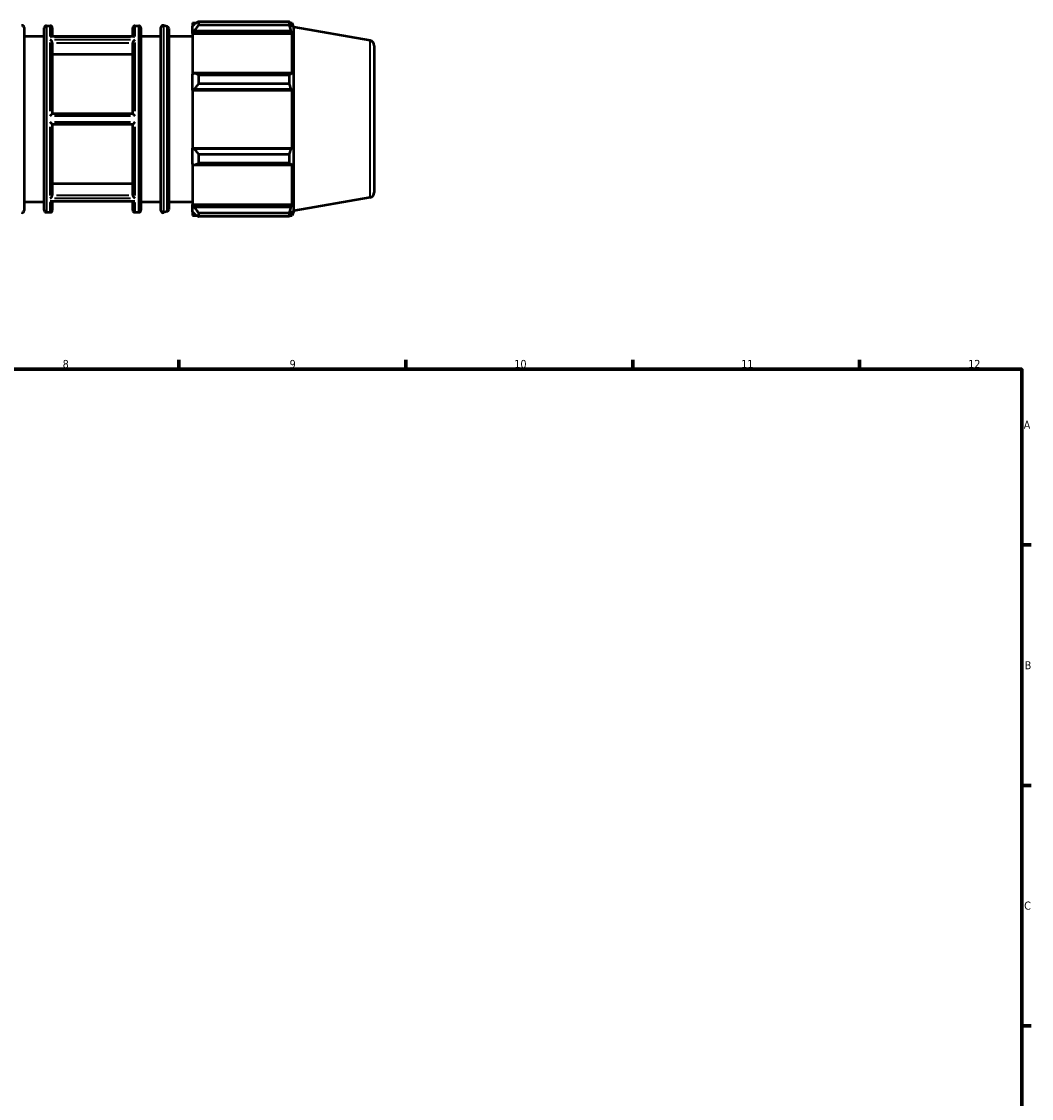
# Model space of a CAD drawing. Header units: millimetres. Extents: x -309 to 1182, y -20 to 815.
# Tile 7 of 9: x 512 to 824, y 349 to 681. Entities that reach past the tile are written whole.
import ezdxf

# ---------------------------------------------------------------- set-up
doc = ezdxf.new("R2010")
doc.units = ezdxf.units.MM
for name, color, linetype, lineweight in [('Border (ISO)', 7, 'Continuous', 70), ('Visible (ISO)', 7, 'Continuous', 50), ('Visible Narrow (ISO)', 7, 'Continuous', 35)]:
    doc.layers.add(name, color=color, linetype=linetype, lineweight=lineweight)
doc.styles.add('Note Text (ISO)', font='tahoma.ttf')

# ---------------------------------------------------------------- blocks, each defined once
blk = doc.blocks.new('Borders Default Border')
at = {"layer": 'Border (ISO)'}
for p, q in [((560.67, 574), (560.67, 576.9)), ((630.75, 574), (630.75, 576.9)), ((700.83, 574), (700.83, 576.9)), ((770.92, 574), (770.92, 576.9)), ((821, 519.75), (823.9, 519.75)), ((821, 445.5), (823.9, 445.5)), ((821, 371.25), (823.9, 371.25))]:
    blk.add_line(p, q, dxfattribs=at)
at = {"layer": 'Border (ISO)', "flags": 128}
blk.add_lwpolyline([(20, 20), (20, 574), (821, 574), (821, 20), (20, 20)], dxfattribs=at)
at = {"layer": 'Border (ISO)', "color": 232, "true_color": 0xca0064, "char_height": 2.5, "attachment_point": 7, "style": 'Note Text (ISO)'}
for s, insert in [('8', (524.81, 574.34)), ('9', (594.88, 574.35)), ('10', (664.29, 574.35)), ('11', (734.37, 574.4)), ('12', (804.46, 574.4)), ('A', (821.59, 555.62)), ('B', (821.89, 481.37)), ('C', (821.73, 407.08))]:
    blk.add_mtext(s, dxfattribs=dict(at, insert=insert))

msp = doc.modelspace()

# ---------------------------------------------------------------- linework, layer by layer
at = {"layer": 'Visible (ISO)'}
for p, q in [((512.906, 679.58), (512.906, 623.004)), ((519.117, 623.132), (519.117, 679.452)), ((519.757, 680.092), (520.963, 680.092)), ((521.603, 679.452), (521.603, 676.785)), ((546.46, 676.785), (546.46, 679.452)), ((547.1, 680.092), (548.306, 680.092)), ((548.946, 679.452), (548.946, 623.132)), ((555.157, 623.004), (555.157, 679.58)), ((557.084, 679.896), (555.963, 680.198)), ((557.557, 679.278), (557.557, 623.305)), ((564.854, 681.052), (564.854, 679.979)), ((564.854, 681.052), (566.216, 681.052)), ((565.494, 680.59), (564.854, 679.979)), ((564.854, 677.973), (564.854, 679.979)), ((564.854, 677.973), (565.494, 678.541)), ((565.494, 678.541), (595.323, 678.541)), ((566.774, 681.401), (566.774, 680.244)), ((566.774, 681.401), (594.858, 681.401)), ((594.858, 680.244), (566.774, 680.244)), ((594.858, 680.244), (594.858, 681.401)), ((595.061, 681.052), (595.673, 681.052)), ((595.673, 679.674), (595.323, 680.59)), ((595.323, 678.541), (595.673, 677.689)), ((595.673, 679.674), (595.673, 681.052)), ((596.174, 679.675), (595.673, 681.052)), ((596.174, 622.909), (596.174, 679.675)), ((619.709, 675.525), (596.174, 679.675)), ((512.906, 676.892), (519.117, 676.892)), ((546.802, 676.785), (521.261, 676.785)), ((548.946, 676.892), (555.157, 676.892)), ((557.557, 676.892), (564.854, 676.892)), ((564.854, 677.689), (564.854, 677.973)), ((564.854, 677.689), (564.854, 665.181)), ((564.854, 677.689), (595.673, 677.689)), ((595.673, 665.033), (595.673, 677.689)), ((521.603, 674.839), (521.603, 652.892)), ((546.46, 652.892), (546.46, 674.839)), ((621.031, 673.949), (621.031, 628.634)), ((546.46, 671.23), (521.603, 671.23)), ((565.494, 665.476), (564.854, 665.181)), ((564.854, 660.337), (564.854, 665.181)), ((595.323, 665.476), (565.494, 665.476)), ((595.673, 665.033), (595.323, 665.476)), ((566.774, 664.921), (566.774, 662.127)), ((566.774, 664.921), (594.858, 664.921)), ((594.858, 662.127), (566.774, 662.127)), ((594.858, 662.127), (594.858, 664.921)), ((564.854, 660.337), (565.494, 660.529)), ((564.854, 660.241), (564.854, 660.337)), ((564.854, 660.241), (564.854, 642.343)), ((564.854, 660.241), (595.673, 660.241)), ((565.494, 660.529), (595.323, 660.529)), ((595.323, 660.529), (595.673, 660.241)), ((595.673, 642.343), (595.673, 660.241)), ((546.46, 652.892), (521.602, 652.892)), ((521.602, 649.692), (546.46, 649.692)), ((521.603, 649.692), (521.603, 627.744)), ((546.46, 627.744), (546.46, 649.692)), ((564.854, 642.246), (564.854, 642.343)), ((564.854, 642.343), (595.673, 642.343)), ((564.854, 637.402), (564.854, 642.246)), ((565.494, 642.054), (564.854, 642.246)), ((595.323, 642.054), (565.494, 642.054)), ((595.673, 642.343), (595.323, 642.054)), ((566.774, 640.456), (566.774, 637.663)), ((566.774, 640.456), (594.858, 640.456)), ((594.858, 637.663), (594.858, 640.456)), ((564.854, 637.402), (565.494, 637.107)), ((564.854, 637.402), (564.854, 624.894)), ((565.494, 637.107), (595.323, 637.107)), ((594.858, 637.663), (566.774, 637.663)), ((595.323, 637.107), (595.673, 637.55)), ((595.673, 624.894), (595.673, 637.55)), ((521.603, 631.353), (546.46, 631.353)), ((512.906, 625.692), (519.117, 625.692)), ((546.802, 625.798), (521.261, 625.798)), ((521.603, 625.798), (521.603, 623.132)), ((546.46, 623.132), (546.46, 625.798)), ((548.946, 625.692), (555.157, 625.692)), ((557.557, 625.692), (564.854, 625.692)), ((619.709, 627.058), (596.174, 622.909)), ((519.757, 622.492), (520.963, 622.492)), ((547.1, 622.492), (548.306, 622.492)), ((557.084, 622.687), (555.963, 622.386)), ((564.854, 624.61), (564.854, 624.894)), ((564.854, 624.894), (595.673, 624.894)), ((564.854, 622.604), (564.854, 624.61)), ((565.494, 624.043), (564.854, 624.61)), ((564.854, 622.604), (565.494, 621.993)), ((564.854, 622.604), (564.854, 621.532)), ((595.323, 624.043), (565.494, 624.043)), ((566.774, 622.339), (566.774, 621.182)), ((566.774, 622.339), (594.858, 622.339)), ((594.858, 621.182), (594.858, 622.339)), ((595.673, 624.894), (595.323, 624.043)), ((595.323, 621.993), (595.673, 622.909)), ((595.673, 621.532), (595.673, 622.909)), ((596.174, 622.909), (595.673, 621.532)), ((564.854, 621.532), (566.216, 621.532)), ((594.858, 621.182), (566.774, 621.182)), ((595.061, 621.532), (595.673, 621.532))]:
    msp.add_line(p, q, dxfattribs=at)
for centre, radius, start, end in [((512.266, 679.58), 0.64, 0, 105.05981), ((519.757, 679.452), 0.64, 90, 180), ((520.963, 679.452), 0.64, 0, 90), ((547.1, 679.452), 0.64, 90, 180), ((548.306, 679.452), 0.64, 0, 90), ((555.797, 679.58), 0.64, 74.94019, 180), ((556.917, 679.278), 0.64, 0, 74.94019), ((619.431, 673.949), 1.6, 0, 80), ((619.431, 628.634), 1.6, 280, 0), ((512.266, 623.004), 0.64, 254.94019, 0), ((519.757, 623.132), 0.64, 180, 270), ((520.963, 623.132), 0.64, 270, 0), ((547.1, 623.132), 0.64, 180, 270), ((548.306, 623.132), 0.64, 270, 0), ((555.797, 623.004), 0.64, 180, 285.05981), ((556.917, 623.305), 0.64, 285.05981, 0)]:
    msp.add_arc(centre, radius, start, end, dxfattribs=at)
for points, weights in [([(566.774, 681.401), (566.108, 680.987), (565.494, 680.59)], [1.01634659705, 1.01160798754, 1.00606951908]), ([(565.494, 678.541), (566.108, 679.375), (566.774, 680.244)], [1.00606951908, 1.01160798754, 1.01634659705]), ([(594.858, 681.401), (595.1, 680.987), (595.323, 680.59)], [1, 1.0012549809, 1.00169316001]), ([(595.323, 678.541), (595.1, 679.375), (594.858, 680.244)], [1.00169316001, 1.0012549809, 1]), ([(566.774, 664.921), (566.108, 665.204), (565.494, 665.476)], [1.01634659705, 1.01160798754, 1.00606951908]), ([(594.858, 664.921), (595.1, 665.204), (595.323, 665.476)], [1, 1.0012549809, 1.00169316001]), ([(565.494, 660.529), (566.108, 661.312), (566.774, 662.127)], [1.00606951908, 1.01160798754, 1.01634659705]), ([(595.323, 660.529), (595.1, 661.312), (594.858, 662.127)], [1.00169316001, 1.0012549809, 1]), ([(566.774, 640.456), (566.108, 641.271), (565.494, 642.054)], [1.01634659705, 1.01160798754, 1.00606951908]), ([(594.858, 640.456), (595.1, 641.271), (595.323, 642.054)], [1, 1.0012549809, 1.00169316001]), ([(565.494, 637.107), (566.108, 637.379), (566.774, 637.663)], [1.00606951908, 1.01160798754, 1.01634659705]), ([(595.323, 637.107), (595.1, 637.379), (594.858, 637.663)], [1.00169316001, 1.0012549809, 1]), ([(566.774, 622.339), (566.108, 623.208), (565.494, 624.043)], [1.01634659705, 1.01160798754, 1.00606951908]), ([(565.494, 621.993), (566.108, 621.596), (566.774, 621.182)], [1.00606951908, 1.01160798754, 1.01634659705]), ([(594.858, 622.339), (595.1, 623.208), (595.323, 624.043)], [1, 1.0012549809, 1.00169316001]), ([(595.323, 621.993), (595.1, 621.596), (594.858, 621.182)], [1.00169316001, 1.0012549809, 1])]:
    msp.add_rational_spline(points, weights, degree=2, dxfattribs=at)
for points, knots in [([(520.963, 676.709), (520.963, 676.71), (520.964, 676.71), (521.029, 676.741), (521.093, 676.762), (521.191, 676.781), (521.226, 676.785), (521.261, 676.785)], [-0.119298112, -0.119298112, -0.119298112, -0.119298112, -0.118940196, -0.118940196, -0.09202667, -0.09202667, -0.07650131, -0.07650131, -0.07650131, -0.07650131]), ([(521.602, 674.865), (521.601, 674.892), (521.597, 674.919), (521.578, 675.01), (521.556, 675.074), (521.496, 675.202), (521.457, 675.266), (521.356, 675.407), (521.289, 675.48), (521.138, 675.618), (521.052, 675.68), (520.965, 675.726), (520.964, 675.727), (520.963, 675.728)], [-0.11994963, -0.11994963, -0.11994963, -0.11994963, -0.11047843, -0.11047843, -0.08976003, -0.08976003, -0.06747088, -0.06747088, -0.03660962, -0.03660962, 0, 0, 0.00046415, 0.00046415, 0.00046415, 0.00046415]), ([(547.1, 675.728), (547.099, 675.727), (547.098, 675.726), (547.011, 675.68), (546.924, 675.618), (546.773, 675.48), (546.707, 675.407), (546.605, 675.266), (546.567, 675.202), (546.506, 675.074), (546.484, 675.01), (546.466, 674.919), (546.462, 674.892), (546.46, 674.865)], [-0.13428212, -0.13428212, -0.13428212, -0.13428212, -0.13382256, -0.13382256, -0.09757496, -0.09757496, -0.06701887, -0.06701887, -0.04495012, -0.04495012, -0.02443659, -0.02443659, -0.01505905, -0.01505905, -0.01505905, -0.01505905]), ([(546.802, 676.785), (546.836, 676.785), (546.872, 676.781), (546.97, 676.762), (547.034, 676.741), (547.098, 676.71), (547.099, 676.71), (547.1, 676.709)], [-0.042819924, -0.042819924, -0.042819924, -0.042819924, -0.027155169, -0.027155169, 0, 0, 0.000361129, 0.000361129, 0.000361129, 0.000361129]), ([(520.963, 652.273), (520.963, 652.274), (520.964, 652.275), (521.028, 652.34), (521.092, 652.403), (521.216, 652.527), (521.278, 652.588), (521.39, 652.698), (521.441, 652.748), (521.518, 652.821), (521.546, 652.847), (521.587, 652.882), (521.599, 652.892), (521.602, 652.892)], [-0.11932431, -0.11932431, -0.11932431, -0.11932431, -0.11896857, -0.11896857, -0.09230791, -0.09230791, -0.06509557, -0.06509557, -0.03897413, -0.03897413, -0.0191264, -0.0191264, 0, 0, 0, 0]), ([(546.46, 652.892), (546.463, 652.892), (546.476, 652.882), (546.516, 652.847), (546.544, 652.821), (546.621, 652.748), (546.673, 652.698), (546.785, 652.588), (546.847, 652.527), (546.971, 652.403), (547.034, 652.34), (547.098, 652.275), (547.099, 652.274), (547.1, 652.273)], [-0.12001431, -0.12001431, -0.12001431, -0.12001431, -0.10071979, -0.10071979, -0.0806976, -0.0806976, -0.05434655, -0.05434655, -0.02689501, -0.02689501, 0, 0, 0.00035886, 0.00035886, 0.00035886, 0.00035886]), ([(521.602, 649.692), (521.599, 649.692), (521.587, 649.701), (521.546, 649.736), (521.518, 649.763), (521.441, 649.835), (521.39, 649.885), (521.278, 649.995), (521.216, 650.056), (521.092, 650.18), (521.028, 650.243), (520.964, 650.308), (520.963, 650.309), (520.963, 650.31)], [-0.12001431, -0.12001431, -0.12001431, -0.12001431, -0.10071979, -0.10071979, -0.0806976, -0.0806976, -0.05434655, -0.05434655, -0.02689501, -0.02689501, 0, 0, 0.00035886, 0.00035886, 0.00035886, 0.00035886]), ([(547.1, 650.31), (547.099, 650.309), (547.098, 650.308), (547.034, 650.243), (546.971, 650.18), (546.847, 650.056), (546.785, 649.995), (546.673, 649.885), (546.621, 649.835), (546.544, 649.763), (546.516, 649.736), (546.476, 649.701), (546.463, 649.692), (546.46, 649.692)], [-0.11932431, -0.11932431, -0.11932431, -0.11932431, -0.11896857, -0.11896857, -0.09230791, -0.09230791, -0.06509557, -0.06509557, -0.03897413, -0.03897413, -0.0191264, -0.0191264, 0, 0, 0, 0]), ([(520.963, 626.855), (520.964, 626.856), (520.965, 626.857), (521.052, 626.903), (521.138, 626.965), (521.289, 627.103), (521.356, 627.176), (521.457, 627.317), (521.496, 627.381), (521.556, 627.509), (521.578, 627.573), (521.597, 627.664), (521.601, 627.692), (521.602, 627.718)], [-0.13428212, -0.13428212, -0.13428212, -0.13428212, -0.13382256, -0.13382256, -0.09757496, -0.09757496, -0.06701887, -0.06701887, -0.04495012, -0.04495012, -0.02443659, -0.02443659, -0.01505905, -0.01505905, -0.01505905, -0.01505905]), ([(521.261, 625.798), (521.226, 625.798), (521.191, 625.802), (521.093, 625.821), (521.029, 625.842), (520.964, 625.873), (520.963, 625.873), (520.963, 625.874)], [-0.042819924, -0.042819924, -0.042819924, -0.042819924, -0.027155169, -0.027155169, 0, 0, 0.000361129, 0.000361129, 0.000361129, 0.000361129]), ([(546.46, 627.718), (546.462, 627.692), (546.466, 627.664), (546.484, 627.573), (546.506, 627.509), (546.567, 627.381), (546.605, 627.317), (546.707, 627.176), (546.773, 627.103), (546.924, 626.965), (547.011, 626.903), (547.098, 626.857), (547.099, 626.856), (547.1, 626.855)], [-0.11994963, -0.11994963, -0.11994963, -0.11994963, -0.11047843, -0.11047843, -0.08976003, -0.08976003, -0.06747088, -0.06747088, -0.03660962, -0.03660962, 0, 0, 0.00046415, 0.00046415, 0.00046415, 0.00046415]), ([(547.1, 625.874), (547.099, 625.873), (547.098, 625.873), (547.034, 625.842), (546.97, 625.821), (546.872, 625.802), (546.836, 625.798), (546.802, 625.798)], [-0.119298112, -0.119298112, -0.119298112, -0.119298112, -0.118940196, -0.118940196, -0.09202667, -0.09202667, -0.07650131, -0.07650131, -0.07650131, -0.07650131])]:
    msp.add_open_spline(points, degree=3, knots=knots, dxfattribs=at)
for points in [[(521.603, 674.839), (521.603, 674.848), (521.602, 674.856), (521.602, 674.865)], [(546.46, 674.865), (546.46, 674.856), (546.46, 674.848), (546.46, 674.839)], [(521.602, 627.718), (521.602, 627.727), (521.603, 627.735), (521.603, 627.744)], [(546.46, 627.744), (546.46, 627.735), (546.46, 627.727), (546.46, 627.718)]]:
    msp.add_open_spline(points, degree=3, dxfattribs=at)
at = {"layer": 'Visible Narrow (ISO)'}
for p, q in [((519.757, 679.737), (519.757, 622.846)), ((520.963, 677.033), (520.963, 680.083)), ((547.1, 680.083), (547.1, 677.033)), ((548.306, 622.846), (548.306, 679.737)), ((555.963, 679.842), (555.963, 622.741)), ((557.084, 623.039), (557.084, 679.544)), ((522.27, 676.709), (545.793, 676.709)), ((545.793, 675.728), (522.27, 675.728)), ((619.709, 627.357), (619.709, 675.226)), ((520.963, 653.681), (520.963, 674.953)), ((522.845, 674.865), (545.218, 674.865)), ((547.1, 674.953), (547.1, 653.681)), ((522.27, 652.273), (545.793, 652.273)), ((520.963, 627.63), (520.963, 648.903)), ((545.793, 650.31), (522.27, 650.31)), ((547.1, 648.903), (547.1, 627.63)), ((520.963, 622.5), (520.963, 625.55)), ((522.27, 626.855), (545.793, 626.855)), ((545.793, 625.874), (522.27, 625.874)), ((545.218, 627.718), (522.845, 627.718)), ((547.1, 625.55), (547.1, 622.5))]:
    msp.add_line(p, q, dxfattribs=at)

# ---------------------------------------------------------------- block references
msp.add_blockref('Borders Default Border', (0, 0))

doc.saveas('drawing.dxf')
